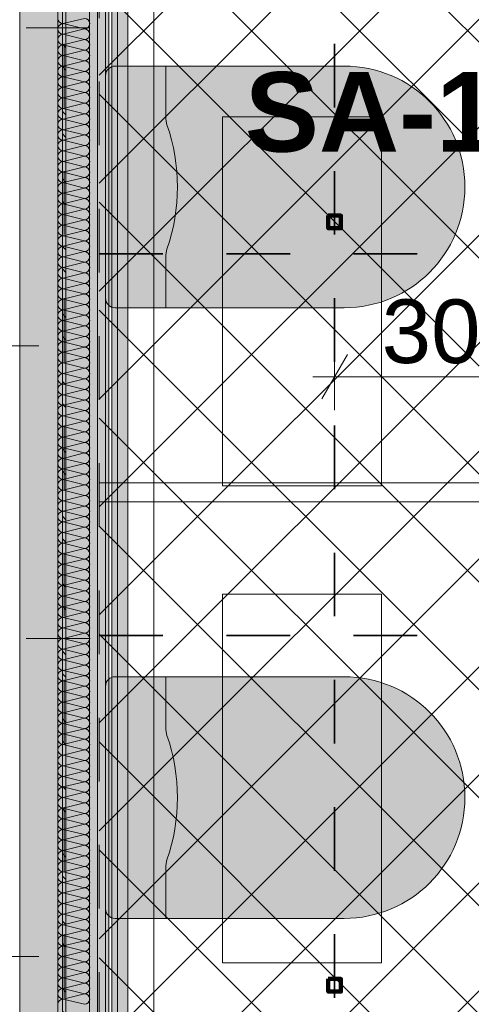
# Model space of a CAD drawing. Header units: metres. Extents: x -3.6 to 84.5, y -11 to 16.8.
# Tile 220 of 256: x 40.3 to 41, y 1.1 to 2.6. Entities that reach past the tile are written whole.
import ezdxf

# ---------------------------------------------------------------- set-up
doc = ezdxf.new("R2010")
doc.units = ezdxf.units.M
doc.header["$MEASUREMENT"] = 0
for name, pattern in [('Achse', [0.2, 0.1, -0.05, 0, -0.05]), ('Punktlinie weit', [0.06, 0.01, -0.05]), ('STRICHPUNKT', [0.015, 0.0075, -0.00375, 0, -0.00375])]:
    doc.linetypes.add(name, pattern=pattern)
for name, color, linetype in [('154 - Bemaßung_ Beschriftung.Ausbau - Deckenspiegel', 7, 'Continuous'), ('203 - Marker.Schnitt - Ausbaudetail SA', 7, 'Continuous'), ('305 - Elemente.Linie_ Schraffur - Deckenspiegel', 7, 'Continuous'), ('612 - Struktur.Stahlbau', 7, 'Continuous'), ('Neubau_401 - Zone.Raum_ Raumbegrenzung_ Whg.', 7, 'Continuous'), ('Neubau_606 - Struktur.Wand Innen Ausbau', 7, 'Continuous'), ('Neubau_612 - Struktur.Stahlbau', 7, 'Continuous'), ('Neubau_651 - Abdeckung.Decke abgehängt_ bekleidet', 7, 'Continuous'), ('Neubau_653 - Abdeckung.TB Verkofferung', 7, 'Continuous'), ('Neubau_702 - Einrichtung.Möbel Sanitär', 7, 'Continuous'), ('Neubau_802 - HKLSE.Sanitär', 7, 'Continuous')]:
    doc.layers.add(name, color=color, linetype=linetype)
doc.styles.add('ERSTELLTER_STIL_1', font='txt')
doc.styles.add('ERSTELLTER_STIL_2', font='txt')
doc.dimstyles.new('ERSTELLTER_STIL__1', dxfattribs={"dimtxt": 0.1, "dimasz": 0.0532, "dimexe": 0.18, "dimexo": 0.0625, "dimgap": 0, "dimtad": 1, "dimzin": 0, "dimdsep": 46, "dimtxsty": 'ERSTELLTER_STIL_2', "dimblk": 'ARROWHEAD_2', "dimblk1": 'ARROWHEAD_2', "dimblk2": 'ARROWHEAD_2', "dimcen": 0.09, "dimse1": 1, "dimse2": 1, "dimclrd": 7, "dimclre": 7, "dimclrt": 7, "dimazin": 0, "dimtfac": 1, "dimtdec": 4, "dimtmove": 0, "dimatfit": 3, "dimfxl": 1, "dimtolj": 1, "dimtzin": 0, "dimarcsym": 0})
doc.dimstyles.new('ERSTELLTER_STIL__2', dxfattribs={"dimtxt": 0.1, "dimasz": 0.0532, "dimexe": 0.18, "dimexo": 0.0625, "dimgap": 0, "dimtad": 1, "dimtih": 1, "dimtoh": 1, "dimzin": 0, "dimdsep": 46, "dimtxsty": 'ERSTELLTER_STIL_2', "dimblk": 'ARROWHEAD_2', "dimblk1": 'ARROWHEAD_2', "dimblk2": 'ARROWHEAD_2', "dimcen": 0.09, "dimse1": 1, "dimse2": 1, "dimclrd": 7, "dimclre": 7, "dimclrt": 7, "dimazin": 0, "dimtfac": 1, "dimtdec": 4, "dimtmove": 0, "dimatfit": 3, "dimfxl": 1, "dimtolj": 1, "dimtzin": 0, "dimarcsym": 0})
pattern_1 = [(45, (0, 0), (-0.01767767, 0.01767767), [0, -0.025])]

# ---------------------------------------------------------------- blocks, each defined once
blk = doc.blocks.new('*X6')
at = {"layer": 'Neubau_606 - Struktur.Wand Innen Ausbau', "color": 7, "linetype": 'Continuous', "lineweight": 5}
for p, q in [((40.3817, 2.65), (40.3483, 2.6417)), ((40.3817, 2.6333), (40.3483, 2.6417)), ((40.3817, 2.6333), (40.3483, 2.625)), ((40.3817, 2.6167), (40.3483, 2.625)), ((40.3817, 2.6167), (40.3483, 2.6083)), ((40.3817, 2.6), (40.3483, 2.6083)), ((40.3817, 2.6), (40.3483, 2.5917)), ((40.3817, 2.5833), (40.3483, 2.5917)), ((40.3817, 2.5833), (40.3483, 2.575)), ((40.3817, 2.5667), (40.3483, 2.575)), ((40.3817, 2.5667), (40.3483, 2.5583)), ((40.3817, 2.55), (40.3483, 2.5583)), ((40.3817, 2.55), (40.3483, 2.5417)), ((40.3817, 2.5333), (40.3483, 2.5417)), ((40.3817, 2.5333), (40.3483, 2.525)), ((40.3817, 2.5167), (40.3483, 2.525)), ((40.3817, 2.5167), (40.3483, 2.5083)), ((40.3817, 2.5), (40.3483, 2.5083)), ((40.3817, 2.5), (40.3483, 2.4917)), ((40.3817, 2.4833), (40.3483, 2.4917)), ((40.3817, 2.4833), (40.3483, 2.475)), ((40.3817, 2.4667), (40.3483, 2.475)), ((40.3817, 2.4667), (40.3483, 2.4583)), ((40.3817, 2.45), (40.3483, 2.4583)), ((40.3817, 2.45), (40.3483, 2.4417)), ((40.3817, 2.4333), (40.3483, 2.4417)), ((40.3817, 2.4333), (40.3483, 2.425)), ((40.3817, 2.4167), (40.3483, 2.425)), ((40.3817, 2.4167), (40.3483, 2.4083)), ((40.3817, 2.4), (40.3483, 2.4083)), ((40.3817, 2.4), (40.3483, 2.3917)), ((40.3817, 2.3833), (40.3483, 2.3917)), ((40.3817, 2.3833), (40.3483, 2.375)), ((40.3817, 2.3667), (40.3483, 2.375)), ((40.3817, 2.3667), (40.3483, 2.3583)), ((40.3817, 2.35), (40.3483, 2.3583)), ((40.3817, 2.35), (40.3483, 2.3417)), ((40.3817, 2.3333), (40.3483, 2.3417)), ((40.3817, 2.3333), (40.3483, 2.325)), ((40.3817, 2.3167), (40.3483, 2.325)), ((40.3817, 2.3167), (40.3483, 2.3083)), ((40.3817, 2.3), (40.3483, 2.3083)), ((40.3817, 2.3), (40.3483, 2.2917)), ((40.3817, 2.2833), (40.3483, 2.2917)), ((40.3817, 2.2833), (40.3483, 2.275)), ((40.3817, 2.2667), (40.3483, 2.275)), ((40.3817, 2.2667), (40.3483, 2.2583)), ((40.3817, 2.25), (40.3483, 2.2583)), ((40.3817, 2.25), (40.3483, 2.2417)), ((40.3817, 2.2333), (40.3483, 2.2417)), ((40.3817, 2.2333), (40.3483, 2.225)), ((40.3817, 2.2167), (40.3483, 2.225)), ((40.3817, 2.2167), (40.3483, 2.2083)), ((40.3817, 2.2), (40.3483, 2.2083)), ((40.3817, 2.2), (40.3483, 2.1917)), ((40.3817, 2.1833), (40.3483, 2.1917)), ((40.3817, 2.1833), (40.3483, 2.175)), ((40.3817, 2.1667), (40.3483, 2.175)), ((40.3817, 2.1667), (40.3483, 2.1583)), ((40.3817, 2.15), (40.3483, 2.1583)), ((40.3817, 2.15), (40.3483, 2.1417)), ((40.3817, 2.1333), (40.3483, 2.1417)), ((40.3817, 2.1333), (40.3483, 2.125)), ((40.3817, 2.1167), (40.3483, 2.125)), ((40.3817, 2.1167), (40.3483, 2.1083)), ((40.3817, 2.1), (40.3483, 2.1083)), ((40.3817, 2.1), (40.3483, 2.0917)), ((40.3817, 2.0833), (40.3483, 2.0917)), ((40.3817, 2.0833), (40.3483, 2.075)), ((40.3817, 2.0667), (40.3483, 2.075)), ((40.3817, 2.0667), (40.3483, 2.0583)), ((40.3817, 2.05), (40.3483, 2.0583)), ((40.3817, 2.05), (40.3483, 2.0417)), ((40.3817, 2.0333), (40.3483, 2.0417)), ((40.3817, 2.0333), (40.3483, 2.025)), ((40.3817, 2.0167), (40.3483, 2.025)), ((40.3817, 2.0167), (40.3483, 2.0083)), ((40.3817, 2), (40.3483, 2.0083)), ((40.3817, 2), (40.3483, 1.9917)), ((40.3817, 1.9833), (40.3483, 1.9917)), ((40.3817, 1.9833), (40.3483, 1.975)), ((40.3817, 1.9667), (40.3483, 1.975)), ((40.3817, 1.9667), (40.3483, 1.9583)), ((40.3817, 1.95), (40.3483, 1.9583)), ((40.3817, 1.95), (40.3483, 1.9417)), ((40.3817, 1.9333), (40.3483, 1.9417)), ((40.3817, 1.9333), (40.3483, 1.925)), ((40.3817, 1.9167), (40.3483, 1.925)), ((40.3817, 1.9167), (40.3483, 1.9083)), ((40.3817, 1.9), (40.3483, 1.9083)), ((40.3817, 1.9), (40.3483, 1.8917)), ((40.3817, 1.8833), (40.3483, 1.8917)), ((40.3817, 1.8833), (40.3483, 1.875)), ((40.3817, 1.8667), (40.3483, 1.875)), ((40.3817, 1.8667), (40.3483, 1.8583)), ((40.3817, 1.85), (40.3483, 1.8583)), ((40.3817, 1.85), (40.3483, 1.8417)), ((40.3817, 1.8333), (40.3483, 1.8417)), ((40.3817, 1.8333), (40.3483, 1.825)), ((40.3817, 1.8167), (40.3483, 1.825)), ((40.3817, 1.8167), (40.3483, 1.8083)), ((40.3817, 1.8), (40.3483, 1.8083)), ((40.3817, 1.8), (40.3483, 1.7917)), ((40.3817, 1.7833), (40.3483, 1.7917)), ((40.3817, 1.7833), (40.3483, 1.775)), ((40.3817, 1.7667), (40.3483, 1.775)), ((40.3817, 1.7667), (40.3483, 1.7583)), ((40.3817, 1.75), (40.3483, 1.7583)), ((40.3817, 1.75), (40.3483, 1.7417)), ((40.3817, 1.7333), (40.3483, 1.7417)), ((40.3817, 1.7333), (40.3483, 1.725)), ((40.3817, 1.7167), (40.3483, 1.725)), ((40.3817, 1.7167), (40.3483, 1.7083)), ((40.3817, 1.7), (40.3483, 1.7083)), ((40.3817, 1.7), (40.3483, 1.6917)), ((40.3817, 1.6833), (40.3483, 1.6917)), ((40.3817, 1.6833), (40.3483, 1.675)), ((40.3817, 1.6667), (40.3483, 1.675)), ((40.3817, 1.6667), (40.3483, 1.6583)), ((40.3817, 1.65), (40.3483, 1.6583)), ((40.3817, 1.65), (40.3483, 1.6417)), ((40.3817, 1.6333), (40.3483, 1.6417)), ((40.3817, 1.6333), (40.3483, 1.625)), ((40.3817, 1.6167), (40.3483, 1.625)), ((40.3817, 1.6167), (40.3483, 1.6083)), ((40.3817, 1.6), (40.3483, 1.6083)), ((40.3817, 1.6), (40.3483, 1.5917)), ((40.3817, 1.5833), (40.3483, 1.5917)), ((40.3817, 1.5833), (40.3483, 1.575)), ((40.3817, 1.5667), (40.3483, 1.575)), ((40.3817, 1.5667), (40.3483, 1.5583)), ((40.3817, 1.55), (40.3483, 1.5583)), ((40.3817, 1.55), (40.3483, 1.5417)), ((40.3817, 1.5333), (40.3483, 1.5417)), ((40.3817, 1.5333), (40.3483, 1.525)), ((40.3817, 1.5167), (40.3483, 1.525)), ((40.3817, 1.5167), (40.3483, 1.5083)), ((40.3817, 1.5), (40.3483, 1.5083)), ((40.3817, 1.5), (40.3483, 1.4917)), ((40.3817, 1.4833), (40.3483, 1.4917)), ((40.3817, 1.4833), (40.3483, 1.475)), ((40.3817, 1.4667), (40.3483, 1.475)), ((40.3817, 1.4667), (40.3483, 1.4583)), ((40.3817, 1.45), (40.3483, 1.4583)), ((40.3817, 1.45), (40.3483, 1.4417)), ((40.3817, 1.4333), (40.3483, 1.4417)), ((40.3817, 1.4333), (40.3483, 1.425)), ((40.3817, 1.4167), (40.3483, 1.425)), ((40.3817, 1.4167), (40.3483, 1.4083)), ((40.3817, 1.4), (40.3483, 1.4083)), ((40.3817, 1.4), (40.3483, 1.3917)), ((40.3817, 1.3833), (40.3483, 1.3917)), ((40.3817, 1.3833), (40.3483, 1.375)), ((40.3817, 1.3667), (40.3483, 1.375)), ((40.3817, 1.3667), (40.3483, 1.3583)), ((40.3817, 1.35), (40.3483, 1.3583)), ((40.3817, 1.35), (40.3483, 1.3417)), ((40.3817, 1.3333), (40.3483, 1.3417)), ((40.3817, 1.3333), (40.3483, 1.325)), ((40.3817, 1.3167), (40.3483, 1.325)), ((40.3817, 1.3167), (40.3483, 1.3083)), ((40.3817, 1.3), (40.3483, 1.3083)), ((40.3817, 1.3), (40.3483, 1.2917)), ((40.3817, 1.2833), (40.3483, 1.2917)), ((40.3817, 1.2833), (40.3483, 1.275)), ((40.3817, 1.2667), (40.3483, 1.275)), ((40.3817, 1.2667), (40.3483, 1.2583)), ((40.3817, 1.25), (40.3483, 1.2583)), ((40.3817, 1.25), (40.3483, 1.2417)), ((40.3817, 1.2333), (40.3483, 1.2417)), ((40.3817, 1.2333), (40.3483, 1.225)), ((40.3817, 1.2167), (40.3483, 1.225)), ((40.3817, 1.2167), (40.3483, 1.2083)), ((40.3817, 1.2), (40.3483, 1.2083)), ((40.3817, 1.2), (40.3483, 1.1917)), ((40.3817, 1.1833), (40.3483, 1.1917)), ((40.3817, 1.1833), (40.3483, 1.175)), ((40.3817, 1.1667), (40.3483, 1.175)), ((40.3817, 1.1667), (40.3483, 1.1583)), ((40.3817, 1.15), (40.3483, 1.1583)), ((40.3817, 1.15), (40.3483, 1.1417)), ((40.3817, 1.1333), (40.3483, 1.1417)), ((40.3817, 1.1333), (40.3483, 1.125)), ((40.3817, 1.1167), (40.3483, 1.125)), ((40.3817, 1.1167), (40.3483, 1.1083)), ((40.3817, 1.1), (40.3483, 1.1083))]:
    blk.add_line(p, q, dxfattribs=at)
for centre, start, end in [((40.3483, 2.65), 180, 270), ((40.3817, 2.6417), 360, 90), ((40.3483, 2.6333), 90, 180), ((40.3483, 2.6333), 180, 270), ((40.3817, 2.6417), 270, 360), ((40.3817, 2.625), 360, 90), ((40.3483, 2.6167), 90, 180), ((40.3483, 2.6167), 180, 270), ((40.3817, 2.625), 270, 360), ((40.3817, 2.6083), 360, 90), ((40.3483, 2.6), 90, 180), ((40.3817, 2.6083), 270, 360), ((40.3483, 2.6), 180, 270), ((40.3483, 2.5833), 90, 180), ((40.3817, 2.5917), 360, 90), ((40.3817, 2.5917), 270, 360), ((40.3483, 2.5833), 180, 270), ((40.3483, 2.5667), 90, 180), ((40.3817, 2.575), 360, 90), ((40.3817, 2.575), 270, 360), ((40.3483, 2.5667), 180, 270), ((40.3483, 2.55), 90, 180), ((40.3817, 2.5583), 360, 90), ((40.3817, 2.5583), 270, 360), ((40.3483, 2.55), 180, 270), ((40.3483, 2.5333), 90, 180), ((40.3817, 2.5417), 360, 90), ((40.3817, 2.5417), 270, 360), ((40.3483, 2.5333), 180, 270), ((40.3483, 2.5167), 90, 180), ((40.3817, 2.525), 360, 90), ((40.3817, 2.525), 270, 360), ((40.3483, 2.5167), 180, 270), ((40.3483, 2.5), 90, 180), ((40.3817, 2.5083), 360, 90), ((40.3817, 2.5083), 270, 360), ((40.3483, 2.5), 180, 270), ((40.3817, 2.4917), 360, 90), ((40.3483, 2.4833), 90, 180), ((40.3483, 2.4833), 180, 270), ((40.3817, 2.4917), 270, 360), ((40.3817, 2.475), 360, 90), ((40.3483, 2.4667), 90, 180), ((40.3483, 2.4667), 180, 270), ((40.3817, 2.475), 270, 360), ((40.3817, 2.4583), 360, 90), ((40.3483, 2.45), 90, 180), ((40.3483, 2.45), 180, 270), ((40.3817, 2.4583), 270, 360), ((40.3817, 2.4417), 360, 90), ((40.3483, 2.4333), 90, 180), ((40.3483, 2.4333), 180, 270), ((40.3817, 2.4417), 270, 360), ((40.3817, 2.425), 360, 90), ((40.3483, 2.4167), 90, 180), ((40.3483, 2.4167), 180, 270), ((40.3817, 2.425), 270, 360), ((40.3817, 2.4083), 360, 90), ((40.3483, 2.4), 90, 180), ((40.3483, 2.4), 180, 270), ((40.3817, 2.4083), 270, 360), ((40.3817, 2.3917), 360, 90), ((40.3483, 2.3833), 90, 180), ((40.3817, 2.3917), 270, 360), ((40.3483, 2.3833), 180, 270), ((40.3483, 2.3667), 90, 180), ((40.3817, 2.375), 360, 90), ((40.3817, 2.375), 270, 360), ((40.3483, 2.3667), 180, 270), ((40.3483, 2.35), 90, 180), ((40.3817, 2.3583), 360, 90), ((40.3817, 2.3583), 270, 360), ((40.3483, 2.35), 180, 270), ((40.3483, 2.3333), 90, 180), ((40.3817, 2.3417), 360, 90), ((40.3817, 2.3417), 270, 360), ((40.3483, 2.3333), 180, 270), ((40.3483, 2.3167), 90, 180), ((40.3817, 2.325), 360, 90), ((40.3817, 2.325), 270, 360), ((40.3483, 2.3167), 180, 270), ((40.3483, 2.3), 90, 180), ((40.3817, 2.3083), 360, 90), ((40.3817, 2.3083), 270, 360), ((40.3483, 2.3), 180, 270), ((40.3483, 2.2833), 90, 180), ((40.3817, 2.2917), 360, 90), ((40.3817, 2.2917), 270, 360), ((40.3483, 2.2833), 180, 270), ((40.3817, 2.275), 360, 90), ((40.3483, 2.2667), 90, 180), ((40.3483, 2.2667), 180, 270), ((40.3817, 2.275), 270, 360), ((40.3817, 2.2583), 360, 90), ((40.3483, 2.25), 90, 180), ((40.3483, 2.25), 180, 270), ((40.3817, 2.2583), 270, 360), ((40.3817, 2.2417), 360, 90), ((40.3483, 2.2333), 90, 180), ((40.3483, 2.2333), 180, 270), ((40.3817, 2.2417), 270, 360), ((40.3817, 2.225), 360, 90), ((40.3483, 2.2167), 90, 180), ((40.3483, 2.2167), 180, 270), ((40.3817, 2.225), 270, 360), ((40.3817, 2.2083), 360, 90), ((40.3483, 2.2), 90, 180), ((40.3483, 2.2), 180, 270), ((40.3817, 2.2083), 270, 360), ((40.3817, 2.1917), 360, 90), ((40.3483, 2.1833), 90, 180), ((40.3483, 2.1833), 180, 270), ((40.3817, 2.1917), 270, 360), ((40.3817, 2.175), 360, 90), ((40.3483, 2.1667), 90, 180), ((40.3817, 2.175), 270, 360), ((40.3483, 2.1667), 180, 270), ((40.3483, 2.15), 90, 180), ((40.3817, 2.1583), 360, 90), ((40.3817, 2.1583), 270, 360), ((40.3483, 2.15), 180, 270), ((40.3483, 2.1333), 90, 180), ((40.3817, 2.1417), 360, 90), ((40.3817, 2.1417), 270, 360), ((40.3483, 2.1333), 180, 270), ((40.3483, 2.1167), 90, 180), ((40.3817, 2.125), 360, 90), ((40.3817, 2.125), 270, 360), ((40.3483, 2.1167), 180, 270), ((40.3483, 2.1), 90, 180), ((40.3817, 2.1083), 360, 90), ((40.3817, 2.1083), 270, 360), ((40.3483, 2.1), 180, 270), ((40.3483, 2.0833), 90, 180), ((40.3817, 2.0917), 360, 90), ((40.3817, 2.0917), 270, 360), ((40.3483, 2.0833), 180, 270), ((40.3483, 2.0667), 90, 180), ((40.3817, 2.075), 360, 90), ((40.3817, 2.075), 270, 360), ((40.3483, 2.0667), 180, 270), ((40.3817, 2.0583), 360, 90), ((40.3483, 2.05), 90, 180), ((40.3483, 2.05), 180, 270), ((40.3817, 2.0583), 270, 360), ((40.3817, 2.0417), 360, 90), ((40.3483, 2.0333), 90, 180), ((40.3483, 2.0333), 180, 270), ((40.3817, 2.0417), 270, 360), ((40.3817, 2.025), 360, 90), ((40.3483, 2.0167), 90, 180), ((40.3483, 2.0167), 180, 270), ((40.3817, 2.025), 270, 360), ((40.3817, 2.0083), 360, 90), ((40.3483, 2), 90, 180), ((40.3483, 2), 180, 270), ((40.3817, 2.0083), 270, 360), ((40.3817, 1.9917), 360, 90), ((40.3483, 1.9833), 90, 180), ((40.3483, 1.9833), 180, 270), ((40.3817, 1.9917), 270, 360), ((40.3817, 1.975), 360, 90), ((40.3483, 1.9667), 90, 180), ((40.3483, 1.9667), 180, 270), ((40.3817, 1.975), 270, 360), ((40.3817, 1.9583), 360, 90), ((40.3483, 1.95), 90, 180), ((40.3817, 1.9583), 270, 360), ((40.3483, 1.95), 180, 270), ((40.3483, 1.9333), 90, 180), ((40.3817, 1.9417), 360, 90), ((40.3817, 1.9417), 270, 360), ((40.3483, 1.9333), 180, 270), ((40.3483, 1.9167), 90, 180), ((40.3817, 1.925), 360, 90), ((40.3817, 1.925), 270, 360), ((40.3483, 1.9167), 180, 270), ((40.3483, 1.9), 90, 180), ((40.3817, 1.9083), 360, 90), ((40.3817, 1.9083), 270, 360), ((40.3483, 1.9), 180, 270), ((40.3483, 1.8833), 90, 180), ((40.3817, 1.8917), 360, 90), ((40.3817, 1.8917), 270, 360), ((40.3483, 1.8833), 180, 270), ((40.3483, 1.8667), 90, 180), ((40.3817, 1.875), 360, 90), ((40.3817, 1.875), 270, 360), ((40.3483, 1.8667), 180, 270), ((40.3483, 1.85), 90, 180), ((40.3817, 1.8583), 360, 90), ((40.3817, 1.8583), 270, 360), ((40.3483, 1.85), 180, 270), ((40.3817, 1.8417), 360, 90), ((40.3483, 1.8333), 90, 180), ((40.3483, 1.8333), 180, 270), ((40.3817, 1.8417), 270, 360), ((40.3817, 1.825), 360, 90), ((40.3483, 1.8167), 90, 180), ((40.3483, 1.8167), 180, 270), ((40.3817, 1.825), 270, 360), ((40.3817, 1.8083), 360, 90), ((40.3483, 1.8), 90, 180), ((40.3483, 1.8), 180, 270), ((40.3817, 1.8083), 270, 360), ((40.3817, 1.7917), 360, 90), ((40.3483, 1.7833), 90, 180), ((40.3483, 1.7833), 180, 270), ((40.3817, 1.7917), 270, 360), ((40.3817, 1.775), 360, 90), ((40.3483, 1.7667), 90, 180), ((40.3483, 1.7667), 180, 270), ((40.3817, 1.775), 270, 360), ((40.3817, 1.7583), 360, 90), ((40.3483, 1.75), 90, 180), ((40.3483, 1.75), 180, 270), ((40.3817, 1.7583), 270, 360), ((40.3817, 1.7417), 360, 90), ((40.3483, 1.7333), 90, 180), ((40.3817, 1.7417), 270, 360), ((40.3483, 1.7333), 180, 270), ((40.3483, 1.7167), 90, 180), ((40.3817, 1.725), 360, 90), ((40.3817, 1.725), 270, 360), ((40.3483, 1.7167), 180, 270), ((40.3483, 1.7), 90, 180), ((40.3817, 1.7083), 360, 90), ((40.3817, 1.7083), 270, 360), ((40.3483, 1.7), 180, 270), ((40.3483, 1.6833), 90, 180), ((40.3817, 1.6917), 360, 90), ((40.3817, 1.6917), 270, 360), ((40.3483, 1.6833), 180, 270), ((40.3483, 1.6667), 90, 180), ((40.3817, 1.675), 360, 90), ((40.3817, 1.675), 270, 360), ((40.3483, 1.6667), 180, 270), ((40.3483, 1.65), 90, 180), ((40.3817, 1.6583), 360, 90), ((40.3817, 1.6583), 270, 360), ((40.3483, 1.65), 180, 270), ((40.3483, 1.6333), 90, 180), ((40.3817, 1.6417), 360, 90), ((40.3817, 1.6417), 270, 360), ((40.3483, 1.6333), 180, 270), ((40.3817, 1.625), 360, 90), ((40.3483, 1.6167), 90, 180), ((40.3483, 1.6167), 180, 270), ((40.3817, 1.625), 270, 360), ((40.3817, 1.6083), 360, 90), ((40.3483, 1.6), 90, 180), ((40.3483, 1.6), 180, 270), ((40.3817, 1.6083), 270, 360), ((40.3817, 1.5917), 360, 90), ((40.3483, 1.5833), 90, 180), ((40.3483, 1.5833), 180, 270), ((40.3817, 1.5917), 270, 360), ((40.3817, 1.575), 360, 90), ((40.3483, 1.5667), 90, 180), ((40.3483, 1.5667), 180, 270), ((40.3817, 1.575), 270, 360), ((40.3817, 1.5583), 360, 90), ((40.3483, 1.55), 90, 180), ((40.3483, 1.55), 180, 270), ((40.3817, 1.5583), 270, 360), ((40.3817, 1.5417), 360, 90), ((40.3483, 1.5333), 90, 180), ((40.3483, 1.5333), 180, 270), ((40.3817, 1.5417), 270, 360), ((40.3817, 1.525), 360, 90), ((40.3483, 1.5167), 90, 180), ((40.3817, 1.525), 270, 360), ((40.3483, 1.5167), 180, 270), ((40.3483, 1.5), 90, 180), ((40.3817, 1.5083), 360, 90), ((40.3817, 1.5083), 270, 360), ((40.3483, 1.5), 180, 270), ((40.3483, 1.4833), 90, 180), ((40.3817, 1.4917), 360, 90), ((40.3817, 1.4917), 270, 360), ((40.3483, 1.4833), 180, 270), ((40.3483, 1.4667), 90, 180), ((40.3817, 1.475), 360, 90), ((40.3817, 1.475), 270, 360), ((40.3483, 1.4667), 180, 270), ((40.3483, 1.45), 90, 180), ((40.3817, 1.4583), 360, 90), ((40.3817, 1.4583), 270, 360), ((40.3483, 1.45), 180, 270), ((40.3483, 1.4333), 90, 180), ((40.3817, 1.4417), 360, 90), ((40.3817, 1.4417), 270, 360), ((40.3483, 1.4333), 180, 270), ((40.3483, 1.4167), 90, 180), ((40.3817, 1.425), 360, 90), ((40.3817, 1.425), 270, 360), ((40.3483, 1.4167), 180, 270), ((40.3817, 1.4083), 360, 90), ((40.3483, 1.4), 90, 180), ((40.3483, 1.4), 180, 270), ((40.3817, 1.4083), 270, 360), ((40.3817, 1.3917), 360, 90), ((40.3483, 1.3833), 90, 180), ((40.3483, 1.3833), 180, 270), ((40.3817, 1.3917), 270, 360), ((40.3817, 1.375), 360, 90), ((40.3483, 1.3667), 90, 180), ((40.3483, 1.3667), 180, 270), ((40.3817, 1.375), 270, 360), ((40.3817, 1.3583), 360, 90), ((40.3483, 1.35), 90, 180), ((40.3483, 1.35), 180, 270), ((40.3817, 1.3583), 270, 360), ((40.3817, 1.3417), 360, 90), ((40.3483, 1.3333), 90, 180), ((40.3483, 1.3333), 180, 270), ((40.3817, 1.3417), 270, 360), ((40.3817, 1.325), 360, 90), ((40.3483, 1.3167), 90, 180), ((40.3483, 1.3167), 180, 270), ((40.3817, 1.325), 270, 360), ((40.3817, 1.3083), 360, 90), ((40.3483, 1.3), 90, 180), ((40.3817, 1.3083), 270, 360), ((40.3483, 1.3), 180, 270), ((40.3483, 1.2833), 90, 180), ((40.3817, 1.2917), 360, 90), ((40.3817, 1.2917), 270, 360), ((40.3483, 1.2833), 180, 270), ((40.3483, 1.2667), 90, 180), ((40.3817, 1.275), 360, 90), ((40.3817, 1.275), 270, 360), ((40.3483, 1.2667), 180, 270), ((40.3483, 1.25), 90, 180), ((40.3817, 1.2583), 360, 90), ((40.3817, 1.2583), 270, 360), ((40.3483, 1.25), 180, 270), ((40.3483, 1.2333), 90, 180), ((40.3817, 1.2417), 360, 90), ((40.3817, 1.2417), 270, 360), ((40.3483, 1.2333), 180, 270), ((40.3483, 1.2167), 90, 180), ((40.3817, 1.225), 360, 90), ((40.3817, 1.225), 270, 360), ((40.3483, 1.2167), 180, 270), ((40.3483, 1.2), 90, 180), ((40.3817, 1.2083), 360, 90), ((40.3817, 1.2083), 270, 360), ((40.3483, 1.2), 180, 270), ((40.3817, 1.1917), 360, 90), ((40.3483, 1.1833), 90, 180), ((40.3483, 1.1833), 180, 270), ((40.3817, 1.1917), 270, 360), ((40.3817, 1.175), 360, 90), ((40.3483, 1.1667), 90, 180), ((40.3483, 1.1667), 180, 270), ((40.3817, 1.175), 270, 360), ((40.3817, 1.1583), 360, 90), ((40.3483, 1.15), 90, 180), ((40.3483, 1.15), 180, 270), ((40.3817, 1.1583), 270, 360), ((40.3817, 1.1417), 360, 90), ((40.3483, 1.1333), 90, 180), ((40.3483, 1.1333), 180, 270), ((40.3817, 1.1417), 270, 360), ((40.3817, 1.125), 360, 90), ((40.3483, 1.1167), 90, 180), ((40.3483, 1.1167), 180, 270), ((40.3817, 1.125), 270, 360), ((40.3817, 1.1083), 360, 90), ((40.3483, 1.1), 90, 180), ((40.3817, 1.1083), 270, 360)]:
    blk.add_arc(centre, 0.00833, start, end, dxfattribs=at)
blk = doc.blocks.new('*D353')
at = {"layer": '154 - Bemaßung_ Beschriftung.Ausbau - Deckenspiegel', "color": 7, "linetype": 'Continuous', "lineweight": 5}
for p, q in [((38.8791, 1.1002), (38.9491, 1.0598)), ((38.9666, 1.08), (38.8616, 1.08)), ((38.9141, 0.7495), (38.9141, 1.08)), ((38.8791, 0.7697), (38.9491, 0.7293)), ((38.9666, 0.7495), (38.8616, 0.7495)), ((38.9141, 0.7153), (38.9141, 0.7495))]:
    blk.add_line(p, q, dxfattribs=at)
at = {"layer": '154 - Bemaßung_ Beschriftung.Ausbau - Deckenspiegel', "color": 7, "lineweight": 5, "insert": (38.8958, 0.7888), "char_height": 0.1, "attachment_point": 7, "rotation": 90, "style": 'ERSTELLTER_STIL_2'}
blk.add_mtext('\\A1;{\\pql;\\fArial|b0|i0|c0|p38;33\\fArial|b0|i0|c0|p38;\\A1{\\H.66x;\\S05^  ;}}', dxfattribs=at)
blk = doc.blocks.new('ARROWHEAD_2')
at = {"color": 0, "linetype": 'Continuous', "lineweight": 0}
for p, q in [((-0.378, -0.655), (0.378, 0.655)), ((0, 0), (-1, 0))]:
    blk.add_line(p, q, dxfattribs=at)
blk = doc.blocks.new('*D354')
at = {"layer": '154 - Bemaßung_ Beschriftung.Ausbau - Deckenspiegel', "color": 7, "linetype": 'Continuous', "lineweight": 5}
for p, q in [((38.8791, 1.7002), (38.9491, 1.6598)), ((38.9666, 1.68), (38.8616, 1.68)), ((38.9141, 1.08), (38.9141, 1.68)), ((38.8791, 1.1002), (38.9491, 1.0598)), ((38.9666, 1.08), (38.8616, 1.08))]:
    blk.add_line(p, q, dxfattribs=at)
at = {"layer": '154 - Bemaßung_ Beschriftung.Ausbau - Deckenspiegel', "color": 7, "lineweight": 5, "insert": (38.8941, 1.3041), "char_height": 0.1, "attachment_point": 7, "rotation": 90, "style": 'ERSTELLTER_STIL_2'}
blk.add_mtext('\\A1;{\\pql;\\fArial|b0|i0|c0|p38;60}', dxfattribs=at)
blk = doc.blocks.new('*D355')
at = {"layer": '154 - Bemaßung_ Beschriftung.Ausbau - Deckenspiegel', "color": 7, "linetype": 'Continuous', "lineweight": 5}
for p, q in [((38.8791, 2.3002), (38.9491, 2.2598)), ((38.9666, 2.28), (38.8616, 2.28)), ((38.9141, 1.68), (38.9141, 2.28)), ((38.8791, 1.7002), (38.9491, 1.6598)), ((38.9666, 1.68), (38.8616, 1.68))]:
    blk.add_line(p, q, dxfattribs=at)
at = {"layer": '154 - Bemaßung_ Beschriftung.Ausbau - Deckenspiegel', "color": 7, "lineweight": 5, "insert": (38.8941, 1.9041), "char_height": 0.1, "attachment_point": 7, "rotation": 90, "style": 'ERSTELLTER_STIL_2'}
blk.add_mtext('\\A1;{\\pql;\\fArial|b0|i0|c0|p38;60}', dxfattribs=at)
blk = doc.blocks.new('*D356')
at = {"layer": '154 - Bemaßung_ Beschriftung.Ausbau - Deckenspiegel', "color": 7, "linetype": 'Continuous', "lineweight": 5}
for p, q in [((38.8791, 2.9002), (38.9491, 2.8598)), ((38.9666, 2.88), (38.8616, 2.88)), ((38.9141, 2.28), (38.9141, 2.88)), ((38.8791, 2.3002), (38.9491, 2.2598)), ((38.9666, 2.28), (38.8616, 2.28))]:
    blk.add_line(p, q, dxfattribs=at)
at = {"layer": '154 - Bemaßung_ Beschriftung.Ausbau - Deckenspiegel', "color": 7, "lineweight": 5, "insert": (38.8941, 2.5041), "char_height": 0.1, "attachment_point": 7, "rotation": 90, "style": 'ERSTELLTER_STIL_2'}
blk.add_mtext('\\A1;{\\pql;\\fArial|b0|i0|c0|p38;60}', dxfattribs=at)
blk = doc.blocks.new('*D359')
at = {"layer": '154 - Bemaßung_ Beschriftung.Ausbau - Deckenspiegel', "color": 7, "linetype": 'Continuous', "lineweight": 5}
for p, q in [((38.6778, 1.1502), (38.7478, 1.1098)), ((38.7653, 1.13), (38.6603, 1.13)), ((38.7128, 0.7495), (38.7128, 1.13)), ((38.6778, 0.7697), (38.7478, 0.7293)), ((38.7653, 0.7495), (38.6603, 0.7495)), ((38.7128, 0.7153), (38.7128, 0.7495))]:
    blk.add_line(p, q, dxfattribs=at)
at = {"layer": '154 - Bemaßung_ Beschriftung.Ausbau - Deckenspiegel', "color": 7, "lineweight": 5, "insert": (38.6945, 0.8138), "char_height": 0.1, "attachment_point": 7, "rotation": 90, "style": 'ERSTELLTER_STIL_2'}
blk.add_mtext('\\A1;{\\pql;\\fArial|b0|i0|c0|p38;38\\fArial|b0|i0|c0|p38;\\A1{\\H.66x;\\S05^  ;}}', dxfattribs=at)
blk = doc.blocks.new('*D360')
at = {"layer": '154 - Bemaßung_ Beschriftung.Ausbau - Deckenspiegel', "color": 7, "linetype": 'Continuous', "lineweight": 5}
for p, q in [((38.6778, 2.3501), (38.7478, 2.3097)), ((38.7653, 2.3299), (38.6603, 2.3299)), ((38.7128, 1.13), (38.7128, 2.3299)), ((38.6778, 1.1502), (38.7478, 1.1098)), ((38.7653, 1.13), (38.6603, 1.13))]:
    blk.add_line(p, q, dxfattribs=at)
at = {"layer": '154 - Bemaßung_ Beschriftung.Ausbau - Deckenspiegel', "color": 7, "lineweight": 5, "insert": (38.6928, 1.5969), "char_height": 0.1, "attachment_point": 7, "rotation": 90, "style": 'ERSTELLTER_STIL_2'}
blk.add_mtext('\\A1;{\\pql;\\fArial|b0|i0|c0|p38;1,20}', dxfattribs=at)
blk = doc.blocks.new('*D361')
at = {"layer": '154 - Bemaßung_ Beschriftung.Ausbau - Deckenspiegel', "color": 7, "linetype": 'Continuous', "lineweight": 5}
for p, q in [((38.6778, 3.5502), (38.7478, 3.5098)), ((38.7653, 3.53), (38.6603, 3.53)), ((38.7128, 2.3299), (38.7128, 3.53)), ((38.6778, 2.3501), (38.7478, 2.3097)), ((38.7653, 2.3299), (38.6603, 2.3299))]:
    blk.add_line(p, q, dxfattribs=at)
at = {"layer": '154 - Bemaßung_ Beschriftung.Ausbau - Deckenspiegel', "color": 7, "lineweight": 5, "insert": (38.6928, 2.7969), "char_height": 0.1, "attachment_point": 7, "rotation": 90, "style": 'ERSTELLTER_STIL_2'}
blk.add_mtext('\\A1;{\\pql;\\fArial|b0|i0|c0|p38;1,20}', dxfattribs=at)
blk = doc.blocks.new('*D380')
at = {"layer": '154 - Bemaßung_ Beschriftung.Ausbau - Deckenspiegel', "color": 7, "linetype": 'Continuous', "lineweight": 5}
for p, q in [((40.775, 2.0342), (40.775, 2.1392)), ((41.075, 2.0342), (41.075, 2.1392)), ((40.7952, 2.1217), (40.7548, 2.0517)), ((41.0952, 2.1217), (41.0548, 2.0517)), ((40.7407, 2.0867), (40.775, 2.0867)), ((40.775, 2.0867), (41.075, 2.0867))]:
    blk.add_line(p, q, dxfattribs=at)
at = {"layer": '154 - Bemaßung_ Beschriftung.Ausbau - Deckenspiegel', "color": 7, "lineweight": 5, "insert": (40.8491, 2.1067), "char_height": 0.1, "attachment_point": 7, "style": 'ERSTELLTER_STIL_2'}
blk.add_mtext('\\A1;{\\pql;\\fArial|b0|i0|c0|p38;30}', dxfattribs=at)

msp = doc.modelspace()

# ---------------------------------------------------------------- hatches: boundary and pattern name
at = {"layer": '612 - Struktur.Stahlbau', "linetype": 'Continuous', "lineweight": 0, "true_color": 0x30307f}
msp.add_hatch(color=177, dxfattribs=at).paths.add_polyline_path([(40.28, 5.19), (40.42, 5.19), (40.42, 0.71), (40.28, 0.71)])
at = {"layer": 'Neubau_606 - Struktur.Wand Innen Ausbau', "linetype": 'Continuous', "lineweight": 0, "true_color": 0x000000}
h = msp.add_hatch(dxfattribs=at)
h.set_pattern_fill('Gips_0001', color=18, style=0, pattern_type=2)
h.set_pattern_definition(pattern_1)
h.paths.add_polyline_path([(40.4025, 0.255), (40.4025, 3.81), (40.39, 3.81), (40.39, 0.255)])
h = msp.add_hatch(dxfattribs=at)
h.set_pattern_fill('Gips_0001', color=18, style=0, pattern_type=2)
h.set_pattern_definition(pattern_1)
h.paths.add_polyline_path([(40.415, 0.255), (40.415, 3.81), (40.4025, 3.81), (40.4025, 0.255)])
at = {"layer": 'Neubau_612 - Struktur.Stahlbau', "linetype": 'Continuous', "lineweight": 0, "true_color": 0x000000}
h = msp.add_hatch(dxfattribs=at)
h.set_pattern_fill('Metall__Stahl_0001', color=18, style=0, pattern_type=2)
h.set_pattern_definition([(135, (0, 0), (0.05303301, 0.05303301), []), (135, (-0.01768, -0.01768), (0.05303301, 0.05303301), [])])
h.paths.add_polyline_path([(40.3527, 0.71), (40.3527, 5.19), (40.3472, 5.19), (40.3472, 0.71)])
at = {"layer": 'Neubau_651 - Abdeckung.Decke abgehängt_ bekleidet', "linetype": 'Continuous', "lineweight": 13, "true_color": 0xffbfbf}
h = msp.add_hatch(dxfattribs=at)
h.set_pattern_fill('Raster_20x20_Diagonal_0001', color=254, style=0, pattern_type=2)
h.set_pattern_definition([(45, (0, 0), (-0.0848528, 0.0848528), []), (135, (0, 0), (0.0848528, 0.0848528), [])])
h.paths.add_polyline_path([(40.405, 0.7495), (43.545, 0.7495), (43.545, 3.81), (40.405, 3.81)])
at = {"layer": 'Neubau_653 - Abdeckung.TB Verkofferung', "linetype": 'Continuous', "lineweight": 0, "true_color": 0x000000}
h = msp.add_hatch(dxfattribs=at)
h.set_pattern_fill('Gips_0001', color=18, style=0, pattern_type=2)
h.set_pattern_definition(pattern_1)
h.paths.add_polyline_path([(40.425, 0.7495), (40.45, 0.7495), (40.45, 5.0505), (40.425, 5.0505)])
at = {"layer": 'Neubau_702 - Einrichtung.Möbel Sanitär', "linetype": 'Continuous', "lineweight": 0, "true_color": 0x3a3a3a}
for points in [[(40.51, 2.575), (40.43, 2.575, 0.414214), (40.415, 2.56), (40.415, 2.21, 0.414214), (40.43, 2.195), (40.51, 2.195), (40.79, 2.195, 1), (40.79, 2.575)], [(40.51, 1.615), (40.43, 1.615, 0.414214), (40.415, 1.6), (40.415, 1.25, 0.414214), (40.43, 1.235), (40.51, 1.235), (40.79, 1.235, 1), (40.79, 1.615)]]:
    msp.add_hatch(color=250, dxfattribs=at).paths.add_polyline_path(points)

# ---------------------------------------------------------------- linework, layer by layer
at = {"layer": '305 - Elemente.Linie_ Schraffur - Deckenspiegel', "color": 7, "linetype": 'Continuous', "lineweight": 9}
for p, q in [((40.425, 5.31), (40.425, 0.645)), ((40.434, 5.31), (40.434, 0.645)), ((40.599, 2.495), (40.599, 1.915)), ((40.599, 2.495), (40.849, 2.495)), ((40.849, 1.915), (40.849, 2.495)), ((40.599, 1.915), (40.849, 1.915)), ((40.599, 1.745), (40.849, 1.745)), ((40.599, 1.745), (40.599, 1.165)), ((40.849, 1.165), (40.849, 1.745)), ((40.599, 1.165), (40.849, 1.165))]:
    msp.add_line(p, q, dxfattribs=at)
at = {"layer": 'Neubau_401 - Zone.Raum_ Raumbegrenzung_ Whg.', "color": 1, "linetype": 'Continuous', "lineweight": 9}
msp.add_line((40.491, -1.3085), (40.491, 3.9868), dxfattribs=at)
at = {"layer": 'Neubau_606 - Struktur.Wand Innen Ausbau', "color": 1, "linetype": 'Continuous', "lineweight": 5}
for p, q in [((40.39, 0.255), (40.39, 3.81)), ((40.4025, 0.255), (40.4025, 3.81))]:
    msp.add_line(p, q, dxfattribs=at)
at = {"layer": 'Neubau_606 - Struktur.Wand Innen Ausbau', "color": 1, "linetype": 'Continuous', "lineweight": 5, "flags": 128}
for points in [[(40.34, 3.81), (40.34, 0.255)], [(40.415, 0.255), (40.415, 3.81)]]:
    msp.add_lwpolyline(points, dxfattribs=at)
at = {"layer": 'Neubau_612 - Struktur.Stahlbau', "color": 1, "linetype": 'Continuous', "lineweight": 13}
for p, q in [((40.28, 0.71), (40.28, 5.19)), ((40.42, 0.71), (40.42, 5.19))]:
    msp.add_line(p, q, dxfattribs=at)
at = {"layer": 'Neubau_612 - Struktur.Stahlbau', "color": 1, "linetype": 'Continuous', "lineweight": 9}
for p, q in [((40.3472, 5.19), (40.3472, 0.71)), ((40.3527, 5.19), (40.3527, 0.71))]:
    msp.add_line(p, q, dxfattribs=at)
at = {"layer": 'Neubau_612 - Struktur.Stahlbau', "color": 1, "linetype": 'Achse', "lineweight": 9}
msp.add_line((40.35, 0.71), (40.35, 5.19), dxfattribs=at)
at = {"layer": 'Neubau_651 - Abdeckung.Decke abgehängt_ bekleidet', "color": 1, "linetype": 'Achse', "lineweight": 35}
for p, q in [((40.775, 3.81), (40.775, 0.7495)), ((40.405, 2.28), (43.545, 2.28)), ((40.405, 1.68), (43.545, 1.68))]:
    msp.add_line(p, q, dxfattribs=at)
at = {"layer": 'Neubau_651 - Abdeckung.Decke abgehängt_ bekleidet', "color": 1, "linetype": 'Punktlinie weit', "lineweight": 13, "flags": 128}
msp.add_lwpolyline([(40.405, 0.7495), (43.545, 0.7495), (43.545, 3.81), (40.405, 3.81)], close=True, dxfattribs=at)
at = {"layer": 'Neubau_651 - Abdeckung.Decke abgehängt_ bekleidet', "color": 1, "linetype": 'Continuous', "lineweight": 100, "flags": 128}
for points in [[(40.765, 2.3399), (40.785, 2.3399), (40.785, 2.3199), (40.765, 2.3199)], [(40.765, 1.14), (40.785, 1.14), (40.785, 1.12), (40.765, 1.12)]]:
    msp.add_lwpolyline(points, close=True, dxfattribs=at)
at = {"layer": 'Neubau_653 - Abdeckung.TB Verkofferung', "color": 1, "linetype": 'Continuous', "lineweight": 5}
for p, q in [((40.425, 5.0505), (40.425, 0.7495)), ((40.45, 5.0505), (40.45, 0.7495))]:
    msp.add_line(p, q, dxfattribs=at)
at = {"layer": 'Neubau_653 - Abdeckung.TB Verkofferung', "color": 1, "linetype": 'Continuous', "lineweight": 9}
msp.add_line((40.45, 0.7495), (40.45, 5.0505), dxfattribs=at)
at = {"layer": 'Neubau_702 - Einrichtung.Möbel Sanitär', "color": 7, "linetype": 'Continuous', "lineweight": 9, "true_color": 0xebebeb}
for p, q in [((40.51, 2.575), (40.51, 2.4916)), ((40.51, 2.4916), (40.5115, 2.4828)), ((40.51, 2.2784), (40.5115, 2.2872)), ((40.51, 2.195), (40.51, 2.2784)), ((40.51, 1.615), (40.51, 1.5316)), ((40.51, 1.5316), (40.5115, 1.5228)), ((40.51, 1.3184), (40.5115, 1.3272)), ((40.51, 1.235), (40.51, 1.3184))]:
    msp.add_line(p, q, dxfattribs=at)
at = {"layer": 'Neubau_702 - Einrichtung.Möbel Sanitär', "color": 7, "linetype": 'Continuous', "lineweight": 9, "true_color": 0xebebeb, "flags": 128}
for points in [[(40.51, 2.575), (40.79, 2.575, -1), (40.79, 2.195), (40.51, 2.195), (40.43, 2.195, -0.414214), (40.415, 2.21), (40.415, 2.56, -0.414214), (40.43, 2.575)], [(40.51, 1.615), (40.79, 1.615, -1), (40.79, 1.235), (40.51, 1.235), (40.43, 1.235, -0.414214), (40.415, 1.25), (40.415, 1.6, -0.414214), (40.43, 1.615)]]:
    msp.add_lwpolyline(points, format="xyb", close=True, dxfattribs=at)
at = {"layer": 'Neubau_702 - Einrichtung.Möbel Sanitär', "color": 1, "linetype": 'Continuous', "lineweight": 13, "flags": 128}
for points in [[(41.855, 1.92), (40.405, 1.92)], [(40.405, 1.92), (40.405, 1.89)], [(40.405, 1.89), (41.855, 1.89)]]:
    msp.add_lwpolyline(points, dxfattribs=at)
at = {"layer": 'Neubau_702 - Einrichtung.Möbel Sanitär', "color": 7, "linetype": 'Continuous', "lineweight": 9, "true_color": 0xebebeb}
for centre in [(40.2303, 2.385), (40.2303, 1.425)]:
    msp.add_arc(centre, 0.2977, 340.8169, 19.1816, dxfattribs=at)
at = {"layer": 'Neubau_802 - HKLSE.Sanitär', "color": 1, "linetype": 'STRICHPUNKT', "lineweight": 9, "flags": 128}
for points in [[(40.39, 2.635), (40.21, 2.635)], [(40.39, 2.135), (40.39, 2.635)], [(40.21, 2.135), (40.39, 2.135)], [(40.39, 1.675), (40.21, 1.675)], [(40.39, 1.175), (40.39, 1.675)], [(40.21, 1.175), (40.39, 1.175)]]:
    msp.add_lwpolyline(points, dxfattribs=at)

# ---------------------------------------------------------------- block references
at = {"layer": 'Neubau_606 - Struktur.Wand Innen Ausbau', "color": 1, "lineweight": 13}
msp.add_blockref('*X6', (0, 0), dxfattribs=at)

# ---------------------------------------------------------------- texts
at = {"layer": '203 - Marker.Schnitt - Ausbaudetail SA', "color": 7, "lineweight": 13, "insert": (41.226, 2.4387), "char_height": 0.125, "attachment_point": 9, "style": 'ERSTELLTER_STIL_1'}
msp.add_mtext('\\A1;{\\pqr;\\pt0;\\fArial|b1|i0|c0|p38;SA-17a}', dxfattribs=at)

# ---------------------------------------------------------------- dimensions: what is measured, and where the dimension line sits
at = {"layer": '154 - Bemaßung_ Beschriftung.Ausbau - Deckenspiegel', "color": 7, "linetype": 'Continuous', "lineweight": 5}
for base, p1, p2, picture, middle in [((38.7128, 3.53), (40.765, 2.3299), (40.765, 3.53), '*D361', (38.6428, 2.9268)), ((38.9141, 2.88), (40.405, 2.28), (43.545, 2.88), '*D356', (38.8441, 2.5803)), ((38.7128, 2.3299), (40.765, 1.13), (40.765, 2.3299), '*D360', (38.6428, 1.7268)), ((38.9141, 2.28), (40.405, 1.68), (40.405, 2.28), '*D355', (38.8441, 1.9803)), ((38.9141, 1.68), (40.405, 1.08), (40.405, 1.68), '*D354', (38.8441, 1.3803)), ((38.7128, 1.13), (40.775, 0.7495), (40.765, 1.13), '*D359', (38.6428, 1.0632)), ((38.9141, 1.08), (40.775, 0.7495), (40.405, 1.08), '*D353', (38.8441, 1.0382))]:
    dim = msp.add_linear_dim(base=base, p1=p1, p2=p2, angle=90, dimstyle='ERSTELLTER_STIL__1', dxfattribs=at)
    dim.commit()
    dim.dimension.update_dxf_attribs({"geometry": picture, "text_midpoint": middle, "dimtype": 160, "text_rotation": 90})
dim = msp.add_linear_dim(base=(41.075, 2.0867), p1=(40.775, 0.7495), p2=(41.075, 1.83), dimstyle='ERSTELLTER_STIL__2', dxfattribs=at)
dim.commit()
dim.dimension.update_dxf_attribs({"geometry": '*D380', "text_midpoint": (40.9253, 2.1567), "dimtype": 160})

doc.saveas('drawing.dxf')
